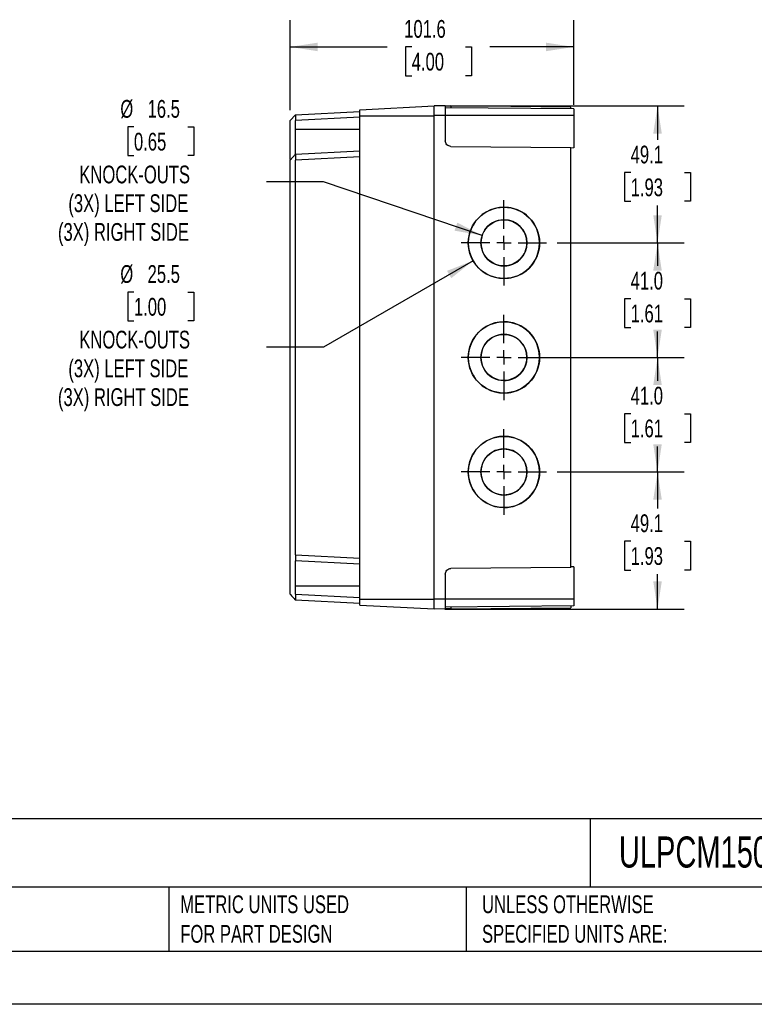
# Model space of a CAD drawing. Header units: millimetres. Extents: x 0 to 838, y 0 to 648.
# Tile 2 of 5: x 263 to 526, y 0 to 352. Entities that reach past the tile are written whole.
import ezdxf

# ---------------------------------------------------------------- set-up
doc = ezdxf.new("R2010")
doc.units = ezdxf.units.MM
doc.header["$LTSCALE"] = 3
doc.linetypes.add('CENTERX2', pattern=[20.32, 12.7, -2.54, 2.54, -2.54])
doc.layers.add('CENTER', color=40, linetype='CENTERX2')
doc.layers.add('DIMENSIONS', color=140, linetype='Continuous', lineweight=25)
doc.layers.add('TEXT', color=140, linetype='Continuous', lineweight=25)
doc.styles.add('SLDTEXTSTYLE0', font='TXT', dxfattribs={"width": 0.7})
doc.dimstyles.new('SLDDIMSTYLE0', dxfattribs={"dimtxt": 6.474023, "dimasz": 9.906, "dimexe": 0, "dimexo": 0.0625, "dimgap": 1.618506, "dimtad": 0, "dimtih": 1, "dimtoh": 1, "dimdec": 1, "dimrnd": 1e-09, "dimzin": 12, "dimdsep": 46, "dimtxsty": 'SLDTEXTSTYLE0', "dimsah": 1, "dimcen": 0.09, "dimadec": 0, "dimazin": 3, "dimtfac": 1, "dimtdec": 1, "dimtofl": 0, "dimtmove": 0, "dimatfit": 3, "dimfxl": 0, "dimfrac": 2, "dimtolj": 1, "dimtzin": 12, "dimarcsym": 0})
doc.dimstyles.new('SLDDIMSTYLE1', dxfattribs={"dimtxt": 6.474023, "dimasz": 9.906, "dimexe": 0, "dimexo": 0.0625, "dimgap": 1.618506, "dimtad": 0, "dimtih": 1, "dimtoh": 1, "dimdec": 1, "dimrnd": 1e-09, "dimzin": 12, "dimdsep": 46, "dimtxsty": 'SLDTEXTSTYLE0', "dimsah": 1, "dimcen": 0, "dimadec": 0, "dimazin": 3, "dimtfac": 1, "dimtdec": 1, "dimtofl": 0, "dimtmove": 0, "dimatfit": 3, "dimfxl": 0, "dimfrac": 2, "dimtolj": 1, "dimtzin": 12, "dimarcsym": 0})
doc.dimstyles.new('SLDDIMSTYLE2', dxfattribs={"dimtxt": 6.474023, "dimasz": 9.906, "dimexe": 0, "dimexo": 0.0625, "dimgap": 1.618506, "dimtad": 0, "dimtih": 1, "dimtoh": 1, "dimdec": 1, "dimrnd": 1e-09, "dimzin": 4, "dimdsep": 46, "dimtxsty": 'SLDTEXTSTYLE0', "dimsah": 1, "dimcen": 0.09, "dimadec": 0, "dimazin": 1, "dimtfac": 1, "dimtdec": 1, "dimtofl": 0, "dimtmove": 0, "dimatfit": 3, "dimfxl": 0, "dimfrac": 2, "dimtolj": 1, "dimtzin": 12, "dimarcsym": 0})

# ---------------------------------------------------------------- blocks, each defined once
blk = doc.blocks.new('_D_4')
at = {"layer": 'DIMENSIONS'}
for p, q in [((303.98, 314.03), (301.81, 314.03)), ((301.81, 314.03), (301.81, 303.74)), ((323.22, 314.03), (325.39, 314.03)), ((325.39, 314.03), (325.39, 303.74)), ((301.81, 303.74), (303.98, 303.74)), ((325.39, 303.74), (323.22, 303.74)), ((371.87, 294.34), (351.47, 294.34)), ((428.64, 275.17), (371.87, 294.34))]:
    blk.add_line(p, q, dxfattribs=at)
blk.add_solid([(428.64, 275.17), (419.75, 279.78), (418.77, 276.89)], dxfattribs=at)
at = {"layer": 'DIMENSIONS', "char_height": 6.35, "attachment_point": 1, "style": 'SLDTEXTSTYLE0'}
for s, insert in [('%%c', (299.1, 323.67)), ('16.5', (308.87, 323.67)), ('0.65', (303.98, 311.93)), ('KNOCK-OUTS', (284.42, 300.19)), ('(3X) LEFT SIDE', (280.49, 289.9)), ('(3X) RIGHT SIDE', (276.77, 279.61))]:
    blk.add_mtext(s, dxfattribs=dict(at, insert=insert))
blk = doc.blocks.new('_D_5')
at = {"layer": 'DIMENSIONS'}
for p, q in [((425.42, 266.15), (371.87, 235.23)), ((303.98, 254.92), (301.81, 254.92)), ((301.81, 254.92), (301.81, 244.63)), ((323.22, 254.92), (325.39, 254.92)), ((325.39, 254.92), (325.39, 244.63)), ((301.81, 244.63), (303.98, 244.63)), ((325.39, 244.63), (323.22, 244.63)), ((371.87, 235.23), (351.47, 235.23))]:
    blk.add_line(p, q, dxfattribs=at)
blk.add_solid([(425.42, 266.15), (416.08, 262.52), (417.6, 259.88)], dxfattribs=at)
at = {"layer": 'DIMENSIONS', "char_height": 6.35, "attachment_point": 1, "style": 'SLDTEXTSTYLE0'}
for s, insert in [('%%c', (299.1, 264.56)), ('25.5', (308.87, 264.56)), ('1.00', (303.98, 252.82)), ('KNOCK-OUTS', (284.42, 241.08)), ('(3X) LEFT SIDE', (280.49, 230.79)), ('(3X) RIGHT SIDE', (276.77, 220.5))]:
    blk.add_mtext(s, dxfattribs=dict(at, insert=insert))
blk = doc.blocks.new('_D_6')
at = {"layer": 'DIMENSIONS'}
for p, q in [((455.56, 190.53), (500.98, 190.53)), ((491.46, 190.53), (491.46, 177.46)), ((481.84, 165.72), (479.66, 165.72)), ((479.66, 165.72), (479.66, 155.43)), ((501.07, 165.72), (503.25, 165.72)), ((503.25, 165.72), (503.25, 155.43)), ((479.66, 155.43), (481.84, 155.43)), ((503.25, 155.43), (501.07, 155.43)), ((491.46, 141.48), (491.46, 153.98)), ((415.27, 141.48), (500.98, 141.48))]:
    blk.add_line(p, q, dxfattribs=at)
for points in [[(491.46, 190.53), (489.93, 180.62), (492.98, 180.62)], [(491.46, 141.48), (492.98, 151.38), (489.93, 151.38)]]:
    blk.add_solid(points, dxfattribs=at)
at = {"layer": 'DIMENSIONS', "char_height": 6.35, "attachment_point": 1, "style": 'SLDTEXTSTYLE0'}
for s, insert in [('49.1', (481.84, 175.36)), ('1.93', (481.84, 163.62))]:
    blk.add_mtext(s, dxfattribs=dict(at, insert=insert))
blk = doc.blocks.new('_D_7')
at = {"layer": 'DIMENSIONS'}
for p, q in [((455.56, 231.53), (500.98, 231.53)), ((491.46, 231.53), (491.46, 223.14)), ((481.84, 211.4), (479.66, 211.4)), ((479.66, 211.4), (479.66, 201.11)), ((501.07, 211.4), (503.25, 211.4)), ((503.25, 211.4), (503.25, 201.11)), ((479.66, 201.11), (481.84, 201.11)), ((503.25, 201.11), (501.07, 201.11)), ((491.46, 190.53), (491.46, 199.66)), ((455.56, 190.53), (500.98, 190.53))]:
    blk.add_line(p, q, dxfattribs=at)
for points in [[(491.46, 231.53), (489.93, 221.62), (492.98, 221.62)], [(491.46, 190.53), (492.98, 200.43), (489.93, 200.43)]]:
    blk.add_solid(points, dxfattribs=at)
at = {"layer": 'DIMENSIONS', "char_height": 6.35, "attachment_point": 1, "style": 'SLDTEXTSTYLE0'}
for s, insert in [('41.0', (481.84, 221.03)), ('1.61', (481.84, 209.29))]:
    blk.add_mtext(s, dxfattribs=dict(at, insert=insert))
blk = doc.blocks.new('_D_8')
at = {"layer": 'DIMENSIONS'}
for p, q in [((455.56, 272.53), (500.98, 272.53)), ((491.46, 272.53), (491.46, 264.28)), ((481.84, 252.54), (479.66, 252.54)), ((479.66, 252.54), (479.66, 242.25)), ((501.07, 252.54), (503.25, 252.54)), ((503.25, 252.54), (503.25, 242.25)), ((479.66, 242.25), (481.84, 242.25)), ((491.46, 231.53), (491.46, 240.8)), ((503.25, 242.25), (501.07, 242.25)), ((448.52, 231.53), (500.98, 231.53))]:
    blk.add_line(p, q, dxfattribs=at)
for points in [[(491.46, 272.53), (489.93, 262.62), (492.98, 262.62)], [(491.46, 231.53), (492.98, 241.43), (489.93, 241.43)]]:
    blk.add_solid(points, dxfattribs=at)
at = {"layer": 'DIMENSIONS', "char_height": 6.35, "attachment_point": 1, "style": 'SLDTEXTSTYLE0'}
for s, insert in [('41.0', (481.84, 262.17)), ('1.61', (481.84, 250.43))]:
    blk.add_mtext(s, dxfattribs=dict(at, insert=insert))
blk = doc.blocks.new('_D_9')
at = {"layer": 'DIMENSIONS'}
for p, q in [((415.27, 321.58), (500.98, 321.58)), ((491.46, 321.58), (491.46, 309.42)), ((481.84, 297.69), (479.66, 297.69)), ((479.66, 297.69), (479.66, 287.4)), ((501.07, 297.69), (503.25, 297.69)), ((503.25, 297.69), (503.25, 287.4)), ((479.66, 287.4), (481.84, 287.4)), ((491.46, 272.53), (491.46, 285.95)), ((503.25, 287.4), (501.07, 287.4)), ((455.56, 272.53), (500.98, 272.53))]:
    blk.add_line(p, q, dxfattribs=at)
for points in [[(491.46, 321.58), (489.93, 311.67), (492.98, 311.67)], [(491.46, 272.53), (492.98, 282.43), (489.93, 282.43)]]:
    blk.add_solid(points, dxfattribs=at)
at = {"layer": 'DIMENSIONS', "char_height": 6.35, "attachment_point": 1, "style": 'SLDTEXTSTYLE0'}
for s, insert in [('49.1', (481.84, 307.32)), ('1.93', (481.84, 295.58))]:
    blk.add_mtext(s, dxfattribs=dict(at, insert=insert))
blk = doc.blocks.new('_D_10')
at = {"layer": 'DIMENSIONS'}
for p, q in [((359.86, 319.98), (359.86, 352.18)), ((461.46, 321.89), (461.46, 352.18)), ((359.86, 342.66), (394.67, 342.66)), ((403.44, 342.66), (401.27, 342.66)), ((401.27, 342.66), (401.27, 332.37)), ((422.68, 342.66), (424.85, 342.66)), ((424.85, 342.66), (424.85, 332.37)), ((461.46, 342.66), (431.45, 342.66)), ((401.27, 332.37), (403.44, 332.37)), ((424.85, 332.37), (422.68, 332.37))]:
    blk.add_line(p, q, dxfattribs=at)
for points in [[(359.86, 342.66), (369.76, 341.13), (369.76, 344.18)], [(461.46, 342.66), (451.55, 344.18), (451.55, 341.13)]]:
    blk.add_solid(points, dxfattribs=at)
at = {"layer": 'DIMENSIONS', "char_height": 6.35, "attachment_point": 1, "style": 'SLDTEXTSTYLE0'}
for s, insert in [('101.6', (400.75, 352.29)), ('4.00', (403.44, 340.55))]:
    blk.add_mtext(s, dxfattribs=dict(at, insert=insert))
blk = doc.blocks.new('SW_CENTERMARKSYMBOL_4')
at = {"layer": 'CENTER', "color": 0}
for p, q in [((0, 5.08), (0, 15.29)), ((-5.08, 0), (-15.29, 0)), ((0, 0), (-2.54, 0)), ((0, 0), (0, 2.54)), ((0, 0), (0, -2.54)), ((0, 0), (2.54, 0)), ((5.08, 0), (15.29, 0)), ((0, -5.08), (0, -15.29))]:
    blk.add_line(p, q, dxfattribs=at)
blk = doc.blocks.new('SW_CENTERMARKSYMBOL_5')
at = {"layer": 'CENTER', "color": 0}
for p, q in [((0, 5.08), (0, 15.29)), ((-5.08, 0), (-15.29, 0)), ((0, 0), (-2.54, 0)), ((0, 0), (0, 2.54)), ((0, 0), (0, -2.54)), ((0, 0), (2.54, 0)), ((5.08, 0), (15.29, 0)), ((0, -5.08), (0, -15.29))]:
    blk.add_line(p, q, dxfattribs=at)
blk = doc.blocks.new('SW_CENTERMARKSYMBOL_6')
at = {"layer": 'CENTER', "color": 0}
for p, q in [((0, 5.08), (0, 15.29)), ((-5.08, 0), (-15.29, 0)), ((0, 0), (-2.54, 0)), ((0, 0), (0, 2.54)), ((0, 0), (0, -2.54)), ((0, 0), (2.54, 0)), ((5.08, 0), (15.29, 0)), ((0, -5.08), (0, -15.29))]:
    blk.add_line(p, q, dxfattribs=at)

msp = doc.modelspace()

# ---------------------------------------------------------------- linework, layer by layer
for p, q in [((384.86, 320.13), (411.46, 321.53)), ((411.46, 318.08), (411.46, 321.58)), ((415.46, 321.54), (411.46, 321.58)), ((415.46, 321.54), (415.46, 318.08)), ((461.46, 320.47), (415.46, 320.88)), ((417.44, 321.52), (417.44, 320.86)), ((460.46, 321.15), (417.44, 321.52)), ((460.46, 320.48), (460.46, 321.15)), ((361.85, 318.37), (359.86, 316.27)), ((361.85, 318.37), (384.86, 319.58)), ((384.86, 317.48), (361.85, 316.27)), ((384.86, 318.03), (384.86, 320.13)), ((384.86, 318.03), (411.46, 318.03)), ((384.86, 145.03), (384.86, 318.03)), ((411.46, 144.98), (411.46, 318.08)), ((415.46, 318.08), (411.46, 318.08)), ((415.46, 318.08), (415.46, 309.06)), ((461.46, 318.08), (415.46, 318.08)), ((461.46, 320.47), (461.46, 318.08)), ((461.46, 318.08), (461.46, 306.49)), ((359.86, 304.17), (359.86, 316.17)), ((361.85, 313.28), (361.85, 316.27)), ((361.85, 313.28), (384.86, 313.28)), ((417.44, 307.06), (460.46, 306.68)), ((460.46, 156.37), (460.46, 306.68)), ((361.85, 304.27), (359.86, 302.17)), ((361.85, 304.27), (384.86, 305.48)), ((384.86, 303.38), (361.85, 302.17)), ((461.46, 306.49), (460.46, 306.48)), ((359.86, 160.98), (359.86, 302.07)), ((361.85, 160.88), (361.85, 302.17)), ((444.71, 272.53), (444.71, 272.53)), ((449.21, 272.53), (449.21, 272.53)), ((444.71, 231.53), (444.71, 231.53)), ((449.21, 231.53), (449.21, 231.53)), ((444.71, 190.53), (444.71, 190.53)), ((449.21, 190.53), (449.21, 190.53)), ((359.86, 160.89), (359.86, 160.89)), ((359.86, 146.88), (359.86, 158.89)), ((361.85, 160.88), (384.86, 159.67)), ((384.86, 157.58), (361.85, 158.78)), ((460.46, 156.37), (417.44, 155.99)), ((461.46, 156.56), (460.46, 156.57)), ((461.46, 156.56), (461.46, 144.98)), ((415.46, 153.99), (415.46, 144.98)), ((361.85, 146.78), (361.85, 149.78)), ((361.85, 149.78), (384.86, 149.78)), ((361.85, 146.78), (384.86, 145.57)), ((384.86, 143.48), (361.85, 144.68)), ((384.86, 142.92), (384.86, 145.03)), ((384.86, 145.03), (411.46, 145.03)), ((415.46, 144.98), (411.46, 144.98)), ((411.46, 141.48), (411.46, 144.98)), ((415.46, 144.98), (415.46, 141.51)), ((461.46, 144.98), (415.46, 144.98)), ((461.46, 144.98), (461.46, 142.58)), ((384.86, 142.92), (411.46, 141.53)), ((415.46, 141.51), (411.46, 141.48)), ((461.46, 142.58), (415.46, 142.18)), ((417.44, 142.19), (417.44, 141.53)), ((417.44, 141.53), (460.46, 141.9)), ((460.46, 142.57), (460.46, 141.9))]:
    msp.add_line(p, q)
at = {"color": 7, "linetype": 'Continuous'}
msp.add_line((838.21, 0.01), (0.01, 0.01), dxfattribs=at)
at = {"flags": 128}
msp.add_lwpolyline([(359.86, 302.17), (359.86, 302.17)], dxfattribs=at)
for centre, radius, start, end in [((436.46, 272.53), 12.75, 359.9983, 180.0017), ((436.46, 272.53), 12.75, 359.9989, 89.999), ((436.46, 272.53), 8.25, 359.9983, 180.0017), ((436.46, 272.53), 8.25, 359.999, 89.9988), ((436.46, 272.52), 12.75, 179.9983, 0.0017), ((436.46, 272.53), 8.25, 179.9983, 0.0017), ((436.46, 272.53), 12.75, 270.001, 0.0011), ((436.46, 272.53), 8.25, 270.001, 0.0012), ((436.46, 231.53), 12.75, 359.9983, 180.0017), ((436.46, 231.53), 12.75, 359.9989, 89.999), ((436.46, 231.53), 8.25, 359.9983, 180.0017), ((436.46, 231.53), 8.25, 359.999, 89.9988), ((436.46, 231.52), 12.75, 179.9983, 0.0017), ((436.46, 231.53), 8.25, 179.9983, 0.0017), ((436.46, 231.53), 12.75, 270.001, 0.0011), ((436.46, 231.53), 8.25, 270.001, 0.0012), ((436.46, 190.53), 12.75, 359.9983, 180.0017), ((436.46, 190.53), 12.75, 359.9989, 89.999), ((436.46, 190.53), 8.25, 359.9983, 180.0017), ((436.46, 190.53), 8.25, 359.999, 89.9988), ((436.46, 190.52), 12.75, 179.9983, 0.0017), ((436.46, 190.53), 8.25, 179.9983, 0.0017), ((436.46, 190.53), 12.75, 270.001, 0.0011), ((436.46, 190.53), 8.25, 270.001, 0.0012)]:
    msp.add_arc(centre, radius, start, end)
for points, knots in [([(415.46, 321.54), (415.46, 321.54), (415.5, 321.54), (415.69, 321.54), (415.84, 321.54), (416.23, 321.53), (416.46, 321.53), (416.95, 321.53), (417.2, 321.53), (417.44, 321.52)], [0, 0, 0, 0, 0.25, 0.25, 0.5, 0.5, 0.75, 0.75, 1, 1, 1, 1]), ([(361.85, 318.37), (361.86, 318.37), (361.86, 318.37), (361.85, 318.35), (361.85, 318.33), (361.85, 318.3), (361.85, 318.26), (361.85, 318.18), (361.86, 318.03), (361.86, 317.8), (361.86, 317.57), (361.86, 317.35), (361.86, 317.1), (361.85, 316.84), (361.85, 316.56), (361.85, 316.37), (361.85, 316.27)], [0, 0, 0, 0, 0.039749, 0.08024, 0.121474, 0.163453, 0.206175, 0.249643, 0.378177, 0.499032, 0.577784, 0.658425, 0.740961, 0.825398, 0.911742, 1, 1, 1, 1]), ([(359.86, 316.17), (359.86, 316.18), (359.86, 316.19), (359.86, 316.22), (359.86, 316.24), (359.86, 316.26), (359.86, 316.26), (359.86, 316.27)], [0, 0, 0, 0, 0.169384, 0.331409, 0.497538, 0.743469, 1, 1, 1, 1]), ([(361.85, 304.27), (361.86, 304.27), (361.86, 304.27), (361.86, 304.28), (361.86, 304.31), (361.86, 304.37), (361.86, 304.47), (361.86, 304.64), (361.86, 305.03), (361.85, 305.73), (361.85, 306.75), (361.85, 308.09), (361.86, 309.4), (361.86, 310.67), (361.86, 311.38), (361.86, 311.95), (361.86, 312.41), (361.86, 312.86), (361.85, 313.15), (361.85, 313.28)], [0, 0, 0, 0, 0.015032, 0.035836, 0.062573, 0.099817, 0.124709, 0.184589, 0.249724, 0.373948, 0.499218, 0.589341, 0.750143, 0.815441, 0.87477, 0.904779, 0.937856, 0.973981, 1, 1, 1, 1]), ([(417.44, 307.06), (417.2, 307.06), (416.95, 307.1), (416.46, 307.3), (416.23, 307.45), (415.84, 307.84), (415.69, 308.08), (415.5, 308.57), (415.46, 308.82), (415.46, 309.06)], [0, 0, 0, 0, 0.25, 0.25, 0.5, 0.5, 0.75, 0.75, 1, 1, 1, 1]), ([(359.86, 302.33), (359.86, 302.46), (359.86, 302.71), (359.86, 303.38), (359.86, 303.9), (359.86, 304.17)], [0, 0, 0, 0, 0.323022, 0.661217, 1, 1, 1, 1]), ([(361.85, 304.27), (361.85, 304.27), (361.85, 304.27), (361.85, 304.25), (361.85, 304.23), (361.85, 304.19), (361.85, 304.15), (361.85, 304.1), (361.86, 304.04), (361.86, 303.97), (361.86, 303.9), (361.86, 303.83), (361.86, 303.74), (361.86, 303.62), (361.86, 303.46), (361.86, 303.24), (361.85, 303), (361.85, 302.74), (361.85, 302.46), (361.85, 302.27), (361.85, 302.17)], [0, 0, 0, 0, 0.044729, 0.088918, 0.132569, 0.175681, 0.218255, 0.260293, 0.301795, 0.342761, 0.383193, 0.423091, 0.462456, 0.50129, 0.580242, 0.660852, 0.743127, 0.827073, 0.912695, 1, 1, 1, 1]), ([(359.86, 302.07), (359.86, 302.08), (359.86, 302.09), (359.86, 302.12), (359.86, 302.14), (359.86, 302.16), (359.86, 302.16), (359.86, 302.17)], [0, 0, 0, 0, 0.1690923, 0.330794, 0.496592, 0.7426422, 1, 1, 1, 1]), ([(359.86, 160.89), (359.86, 160.89), (359.86, 160.89), (359.86, 160.9), (359.86, 160.91), (359.86, 160.94), (359.86, 160.97), (359.86, 160.98)], [0, 0, 0, 0, 0.169637, 0.331943, 0.498361, 0.744189, 1, 1, 1, 1]), ([(359.86, 158.89), (359.86, 159.15), (359.86, 159.67), (359.86, 160.34), (359.86, 160.59), (359.86, 160.72)], [0, 0, 0, 0, 0.338517, 0.677165, 1, 1, 1, 1]), ([(361.85, 160.88), (361.85, 160.83), (361.85, 160.73), (361.85, 160.59), (361.85, 160.45), (361.85, 160.31), (361.85, 160.18), (361.86, 160.05), (361.86, 159.92), (361.86, 159.81), (361.86, 159.69), (361.86, 159.59), (361.86, 159.49), (361.86, 159.3), (361.85, 159.04), (361.85, 158.88), (361.85, 158.81), (361.85, 158.78), (361.85, 158.78), (361.85, 158.78)], [0, 0, 0, 0, 0.044389, 0.088288, 0.131697, 0.174618, 0.21705, 0.258994, 0.300452, 0.341424, 0.381911, 0.421914, 0.461434, 0.500471, 0.659702, 0.833293, 0.891775, 0.947344, 1, 1, 1, 1]), ([(361.85, 149.78), (361.86, 149.87), (361.86, 150.46), (361.86, 151.28), (361.86, 152.34), (361.86, 153.61), (361.85, 154.96), (361.85, 156.03), (361.85, 156.72), (361.85, 157.25), (361.86, 157.73), (361.86, 158.1), (361.86, 158.4), (361.86, 158.58), (361.86, 158.69), (361.86, 158.75), (361.86, 158.78), (361.86, 158.78), (361.85, 158.78)], [0, 0, 0, 0, 0.02042, 0.124535, 0.175648, 0.249602, 0.410167, 0.500639, 0.551785, 0.625296, 0.687515, 0.750217, 0.808426, 0.87454, 0.907511, 0.937093, 0.984869, 1, 1, 1, 1]), ([(415.46, 153.99), (415.46, 154.23), (415.5, 154.48), (415.69, 154.97), (415.84, 155.21), (416.23, 155.6), (416.46, 155.75), (416.95, 155.95), (417.2, 155.99), (417.44, 155.99)], [0, 0, 0, 0, 0.25, 0.25, 0.5, 0.5, 0.75, 0.75, 1, 1, 1, 1]), ([(359.86, 146.79), (359.86, 146.79), (359.86, 146.79), (359.86, 146.8), (359.86, 146.82), (359.86, 146.84), (359.86, 146.87), (359.86, 146.88)], [0, 0, 0, 0, 0.169098, 0.330806, 0.49661, 0.742658, 1, 1, 1, 1]), ([(359.86, 146.79), (360.2, 146.43), (360.9, 145.69), (361.54, 145.01), (361.87, 144.67)], [0, 0, 0, 0, 0.4854601, 1, 1, 1, 1]), ([(361.85, 146.78), (361.85, 146.73), (361.85, 146.63), (361.85, 146.49), (361.85, 146.35), (361.85, 146.21), (361.86, 146.08), (361.86, 145.95), (361.86, 145.82), (361.86, 145.71), (361.86, 145.59), (361.86, 145.49), (361.86, 145.39), (361.86, 145.26), (361.85, 145.12), (361.85, 144.96), (361.85, 144.84), (361.85, 144.75), (361.85, 144.69), (361.85, 144.68), (361.85, 144.68)], [0, 0, 0, 0, 0.044441, 0.088367, 0.131778, 0.174675, 0.217059, 0.25893, 0.300289, 0.341137, 0.381475, 0.421304, 0.460624, 0.499437, 0.579865, 0.661484, 0.744301, 0.828322, 0.913553, 1, 1, 1, 1]), ([(417.44, 141.53), (417.2, 141.53), (416.95, 141.52), (416.46, 141.52), (416.23, 141.52), (415.84, 141.51), (415.69, 141.51), (415.5, 141.51), (415.46, 141.51), (415.46, 141.51)], [0, 0, 0, 0, 0.25, 0.25, 0.5, 0.5, 0.75, 0.75, 1, 1, 1, 1])]:
    msp.add_open_spline(points, degree=3, knots=knots)
at = {"layer": 'DIMENSIONS'}
for centre, radius in [((436.46, 272.53), 12.75), ((436.46, 272.53), 8.25), ((436.46, 231.53), 12.75), ((436.46, 231.53), 8.25), ((436.46, 190.53), 12.75), ((436.46, 190.53), 8.25)]:
    msp.add_circle(centre, radius, dxfattribs=at)
at = {"layer": 'TEXT'}
for p, q in [((819.15, 66.38), (19.05, 66.38)), ((467.28, 66.38), (467.28, 41.91)), ((819.15, 41.91), (19.05, 41.91)), ((316.45, 41.91), (316.45, 19.05)), ((422.99, 41.91), (422.99, 19.05)), ((19.05, 19.05), (819.15, 19.05))]:
    msp.add_line(p, q, dxfattribs=at)

# ---------------------------------------------------------------- block references
at = {"layer": 'CENTER'}
for name, p in [('SW_CENTERMARKSYMBOL_4', (436.46, 272.53)), ('SW_CENTERMARKSYMBOL_5', (436.46, 231.53)), ('SW_CENTERMARKSYMBOL_6', (436.46, 190.53))]:
    msp.add_blockref(name, p, dxfattribs=at)

# ---------------------------------------------------------------- texts
at = {"layer": 'TEXT', "attachment_point": 1, "style": 'SLDTEXTSTYLE0'}
for s, insert, char_height in [('ULPCM150100T', (477.62, 60.07), 11.1125), ("PART DIMENSIONS MAY DIFFER SLIGHTLY ^JDUE TO MANUFACTURER'S VARIANCES", (131.74, 38.99), 6.35), ('METRIC UNITS USED ^JFOR PART DESIGN', (320.56, 38.99), 6.35), ('UNLESS OTHERWISE ^JSPECIFIED UNITS ARE:', (428.61, 38.99), 6.35)]:
    msp.add_mtext(s, dxfattribs=dict(at, insert=insert, char_height=char_height))

# ---------------------------------------------------------------- dimensions: what is measured, and where the dimension line sits
at = {"layer": 'DIMENSIONS'}
for base, p1, p2, angle, dimstyle, picture, middle in [((461.46, 342.66), (359.86, 316.17), (461.46, 318.08), 0, 'SLDDIMSTYLE0', '_D_10', (413.06, 342.66)), ((491.45507692, 321.57527404), (451.7513471, 272.52527404), (411.45507692, 321.57527404), 90, 'SLDDIMSTYLE0', '_D_9', (491.45507692, 297.68584941)), ((491.46, 272.53), (444.71, 231.53), (451.75, 272.53), 90, 'SLDDIMSTYLE2', '_D_8', (491.46, 252.54)), ((491.46, 231.53), (451.75, 190.53), (451.75, 231.53), 90, 'SLDDIMSTYLE2', '_D_7', (491.46, 211.4)), ((491.45507692, 141.47527404), (451.74785648, 190.52527404), (411.45507692, 141.47527404), 90, 'SLDDIMSTYLE0', '_D_6', (491.45507692, 165.72171649))]:
    dim = msp.add_linear_dim(base=base, p1=p1, p2=p2, angle=angle, dimstyle=dimstyle, dxfattribs=at)
    dim.commit()
    dim.dimension.update_dxf_attribs({"geometry": picture, "text_midpoint": middle, "dimtype": 160})
for p1, p2, picture, middle in [((444.28, 269.89), (428.64, 275.17), '_D_4', (313.6, 297.69)), ((447.5, 278.9), (425.42, 266.15), '_D_5', (313.6, 238.58))]:
    dim = msp.add_diameter_dim_2p(p1=p1, p2=p2, text='<>\\PKNOCK-OUTS\\P(3X) LEFT SIDE\\P(3X) RIGHT SIDE', dimstyle='SLDDIMSTYLE1', dxfattribs=at)
    dim.commit()
    dim.dimension.update_dxf_attribs({"geometry": picture, "text_midpoint": middle, "dimtype": 163})

doc.saveas('drawing.dxf')
